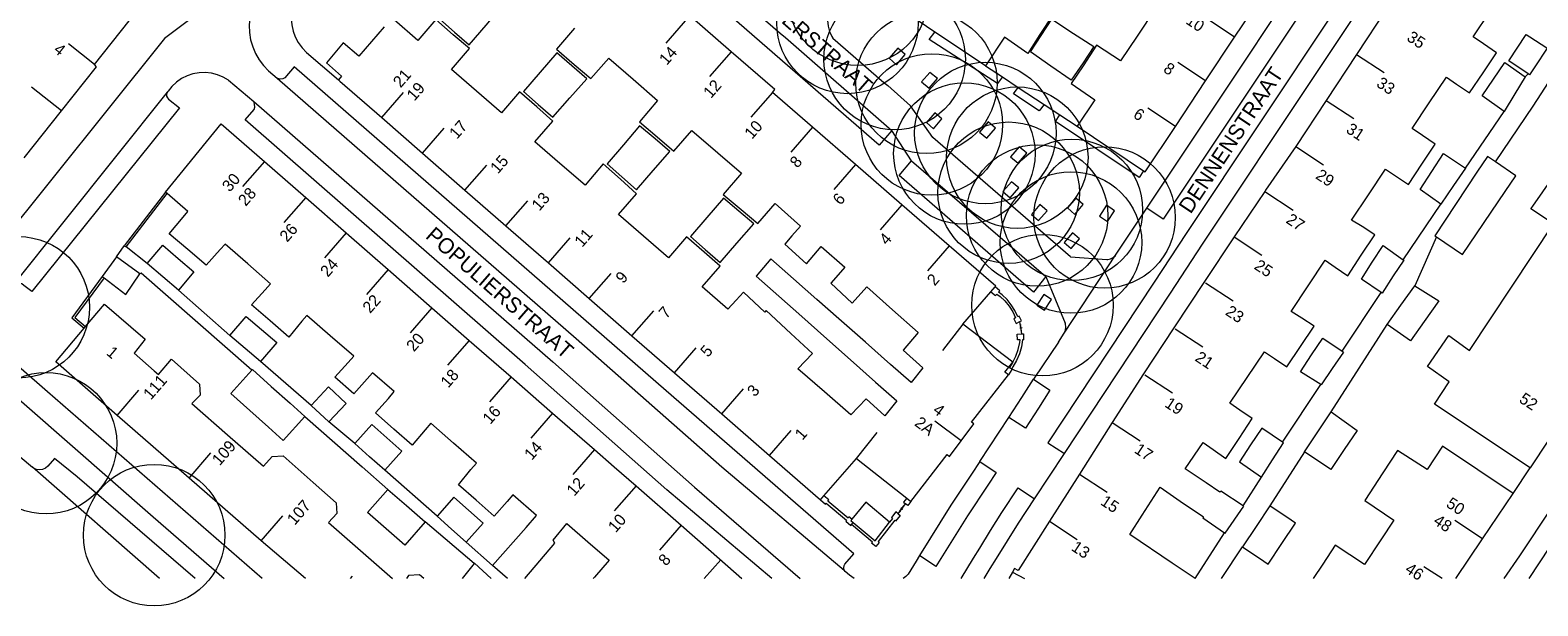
# Model space of a CAD drawing. Header units: metres. Extents: x 134994 to 136506, y 457393 to 459006.
# Tile 5 of 171: x 135169 to 135305, y 457398 to 457450. Entities that reach past the tile are written whole.
import ezdxf
from ezdxf.enums import TextEntityAlignment as Align

# ---------------------------------------------------------------- set-up
doc = ezdxf.new("R2010")
doc.units = ezdxf.units.M
for name, color, linetype, lineweight in [('B-WE-GR-BOOM-S', 250, 'Continuous', 13), ('B-WE-KG_BEBOUWING', 251, 'Continuous', 20), ('B-WE-KG_BEBOUWING TUSSENMUUR', 251, 'Continuous', 5), ('B-WE-KG_HUISNR', 251, 'Continuous', 5), ('B-WE-KG_ONDERGROND_REST', 251, 'Continuous', 5), ('B-WE-KG_STRAATNAAM', 251, 'Continuous', 5)]:
    doc.layers.add(name, color=color, linetype=linetype, lineweight=lineweight)
doc.styles.add('Styledgn000', font='dgn000.shx')

# ---------------------------------------------------------------- blocks, each defined once
blk = doc.blocks.new('SGR-BOOM_02')
blk.add_circle((0, 0), 6.4)

msp = doc.modelspace()

# ---------------------------------------------------------------- linework, layer by layer
at = {"layer": 'B-WE-KG_BEBOUWING', "flags": 128}
for points in [[(135306.5, 457459.62), (135300.08, 457464.32), (135297.22, 457460.05), (135297.15, 457459.88), (135294.42, 457455.74), (135291.67, 457451.59), (135288.93, 457447.44), (135286.18, 457443.27), (135283.43, 457439.1), (135280.7, 457435.14), (135280.63, 457435.04), (135277.87, 457430.92), (135275.16, 457426.88), (135272.39, 457422.69), (135269.66, 457418.54), (135266.83, 457414.12), (135263.85, 457409.46), (135261.15, 457405.19), (135258.32, 457400.72), (135257.98, 457400.91), (135257.81, 457400.59), (135257.48, 457400)], [(135270.74, 457451.58), (135269.07, 457449.08), (135267.58, 457446.84), (135265.41, 457448.26), (135264.18, 457446.41), (135263.11, 457444.8), (135265.25, 457443.31), (135263.66, 457440.93), (135269.65, 457436.9), (135269.81, 457436.8), (135272.54, 457440.91), (135275.27, 457445.04), (135277.9, 457449), (135280.77, 457453.32)], [(135274.34, 457400), (135272.24, 457401.41), (135268.42, 457403.98), (135269.54, 457405.73), (135271.17, 457408.26), (135272.98, 457407.02), (135275.09, 457405.58), (135275.02, 457405.49), (135276.99, 457404.13), (135277.04, 457404.1), (135278.72, 457406.55), (135278.67, 457406.58), (135276.66, 457407.92), (135276.57, 457407.81), (135275.31, 457408.66), (135273.43, 457409.92), (135275.06, 457412.32), (135275.95, 457411.68), (135277.09, 457410.86), (135278.31, 457412.69), (135279.49, 457414.48), (135278.37, 457415.25), (135277.46, 457415.87), (135279.03, 457418.2), (135280.61, 457420.52), (135281.52, 457419.91), (135282.61, 457419.17), (135283.85, 457420.99), (135285.11, 457422.84), (135283.99, 457423.56), (135283.02, 457424.17), (135284.56, 457426.49), (135286.09, 457428.8), (135287, 457428.19), (135288.14, 457427.41), (135289.36, 457429.26), (135290.59, 457431.12), (135289.43, 457431.85), (135288.49, 457432.43), (135290.02, 457434.73), (135291.55, 457437.04), (135292.45, 457436.44), (135293.62, 457435.65), (135294.85, 457437.49), (135296.06, 457439.32), (135294.89, 457440.11), (135293.98, 457440.72), (135295.52, 457443.04), (135297.07, 457445.36), (135297.98, 457444.75), (135299.16, 457443.96), (135300.39, 457445.78), (135301.6, 457447.59), (135300.41, 457448.39), (135299.5, 457449.01), (135301.04, 457451.33)], [(135168.34, 457438.07), (135171.73, 457442.33), (135174.91, 457446.32), (135174.71, 457446.52), (135177.85, 457450.46)], [(135200.92, 457449.92), (135198.64, 457447.26), (135197.21, 457448.48), (135195.7, 457446.67), (135197.07, 457445.46), (135196.8, 457445.14), (135196.93, 457445.02), (135200.71, 457441.72), (135204.4, 457438.51), (135208.24, 457435.16), (135211.95, 457431.93), (135215.8, 457428.57), (135219.5, 457425.34), (135223.36, 457421.98), (135227.2, 457418.63), (135231.49, 457414.9), (135235.8, 457411.14), (135240.41, 457407.12), (135240.73, 457407.49), (135243.68, 457410.88), (135248.22, 457407.28), (135248.6, 457406.98), (135251.88, 457411.24), (135252.11, 457411.06), (135253.16, 457412.46), (135254.31, 457414), (135254.08, 457414.16), (135257.42, 457418.44), (135257.1, 457418.68), (135257.46, 457419.14), (135257.82, 457419.57), (135253.29, 457423.03), (135255.85, 457425.95), (135256.23, 457426.39), (135256.28, 457426.45), (135252.06, 457430.11), (135247.78, 457433.83), (135243.59, 457437.47), (135239.71, 457440.84), (135236.08, 457444), (135236.3, 457444.26), (135232.35, 457447.68), (135228.58, 457450.95)], [(135218.16, 457449.8), (135216.53, 457447.92), (135218.14, 457446.53), (135219.63, 457445.25), (135221.27, 457447.1), (135223.47, 457445.18), (135225.68, 457443.27), (135224.03, 457441.34), (135225.64, 457439.96), (135227.14, 457438.67), (135228.79, 457440.56), (135231.13, 457438.53), (135233.26, 457436.68), (135231.61, 457434.76), (135233.24, 457433.4), (135234.75, 457432.13), (135236.33, 457433.93), (135238.6, 457431.9), (135237.84, 457431.02), (135237.18, 457430.26), (135239.16, 457428.49), (135240.48, 457430.05), (135242.61, 457428.17), (135242.02, 457427.49), (135241.35, 457426.74), (135243.3, 457424.91), (135244.62, 457426.39), (135246.95, 457424.33), (135249.27, 457422.28), (135247.89, 457420.66), (135249.67, 457419.07), (135248.62, 457417.74), (135246.77, 457419.37), (135244.49, 457421.38), (135242.08, 457423.5), (135240.08, 457425.27), (135237.98, 457427.12), (135235.94, 457428.92), (135234.61, 457427.38), (135236.64, 457425.57), (135238.74, 457423.71), (135240.73, 457421.93), (135243.13, 457419.8), (135245.4, 457417.78), (135247.32, 457416.08), (135246.25, 457414.73), (135244.56, 457416.26), (135243.18, 457414.82), (135240.77, 457416.9), (135238.37, 457418.98), (135239.69, 457420.38), (135237.74, 457422.18), (135235.5, 457424.25), (135235.38, 457424.11), (135233.46, 457425.92), (135232.78, 457425.19), (135232.04, 457424.39), (135229.72, 457426.4), (135231.35, 457428.26), (135229.88, 457429.54), (135228.3, 457430.93), (135226.67, 457429.04), (135224.4, 457431), (135222.14, 457432.96), (135223.78, 457434.83), (135222.32, 457436.13), (135220.76, 457437.52), (135219.11, 457435.59), (135216.83, 457437.56), (135214.56, 457439.53), (135216.21, 457441.4), (135214.74, 457442.7), (135213.19, 457444.06), (135211.54, 457442.15), (135209.28, 457444.11), (135207.03, 457446.08), (135208.65, 457447.96), (135207.18, 457449.22), (135205.6, 457450.59), (135203.97, 457448.7), (135201.83, 457450.55)], [(135261.38, 457450.92), (135260.27, 457449.23), (135259.17, 457447.53), (135257.06, 457449), (135255.34, 457446.41), (135250.78, 457449.46), (135249.26, 457450.47)], [(135212.08, 457400), (135210.73, 457401.18), (135213.77, 457404.62), (135214.72, 457405.7), (135212.58, 457407.58), (135212.07, 457406.99), (135210.88, 457405.66), (135209.25, 457407.09), (135207.65, 457408.49), (135208.79, 457409.87), (135209.28, 457410.45), (135207.21, 457412.25), (135205.15, 457414.05), (135204.65, 457413.47), (135203.46, 457412.07), (135201.82, 457413.52), (135200.16, 457414.99), (135201.31, 457416.3), (135201.85, 457416.92), (135199.89, 457418.63), (135199.4, 457418.07), (135198.2, 457416.71), (135196.47, 457418.22), (135197.66, 457419.55), (135198.18, 457420.12), (135196.06, 457421.97), (135193.94, 457423.82), (135193.48, 457423.28), (135192.3, 457421.85), (135190.62, 457423.31), (135188.94, 457424.77), (135190.17, 457426.13), (135190.66, 457426.68), (135188.6, 457428.48), (135186.54, 457430.27), (135186.1, 457429.78), (135184.83, 457428.37), (135183.16, 457429.79), (135181.49, 457431.21), (135182.74, 457432.71), (135183.17, 457433.22), (135181.3, 457434.84), (135181.15, 457434.97), (135186.17, 457441.16), (135190.09, 457437.74), (135193.83, 457434.48), (135197.49, 457431.28), (135201.29, 457427.97), (135205.26, 457424.51), (135208.64, 457421.56), (135212.44, 457418.25), (135216.18, 457414.98), (135219.98, 457411.67), (135221.76, 457410.11), (135223.73, 457408.4), (135227.82, 457404.83), (135231.29, 457401.8), (135233.31, 457400)], [(135307.89, 457414.93), (135304.64, 457410.02), (135295.99, 457415.79), (135297.32, 457417.79), (135295.35, 457419.18), (135297.28, 457421.99), (135299.15, 457420.64), (135302.95, 457426.38), (135306.75, 457432.11), (135304.72, 457433.46), (135304.89, 457433.7), (135306.7, 457436.31)], [(135193.8, 457400), (135189.79, 457403.43), (135183.28, 457409.1), (135176.77, 457414.77), (135171.21, 457419.6), (135173.77, 457422.65), (135173.9, 457422.8), (135175.61, 457424.83), (135179.3, 457421.67), (135178.3, 457420.39), (135180.13, 457418.79), (135180.51, 457418.46), (135181.69, 457419.86), (135184.22, 457417.6), (135184.27, 457416.6), (135183.53, 457415.83), (135186.76, 457413.02), (135190.02, 457410.17), (135190.79, 457411.06), (135191.78, 457411.1), (135194.52, 457408.7), (135196.6, 457406.87), (135196.64, 457405.9), (135195.89, 457405.07), (135199.52, 457401.9), (135201.7, 457400)], [(135297.91, 457400), (135300.33, 457403.59), (135303.11, 457407.7), (135296.72, 457411.97), (135295.33, 457409.87), (135292.63, 457411.59), (135291.31, 457409.57), (135289.67, 457407.08), (135292.31, 457405.29), (135291.13, 457403.51), (135289.66, 457401.28), (135287.01, 457403.03), (135285.88, 457401.3), (135285.02, 457400)], [(135213.67, 457400), (135216.39, 457403.22), (135216.22, 457403.48), (135217.45, 457404.97), (135219.37, 457403.32), (135221.3, 457401.66), (135219.96, 457400.12), (135219.85, 457400)], [(135210.61, 457400), (135209.11, 457401.41), (135209.09, 457401.38), (135207.99, 457400)], [(135204.53, 457400), (135204.13, 457400.35), (135203.12, 457400.27), (135202.94, 457400)]]:
    msp.add_lwpolyline(points, dxfattribs=at)
for points in [[(135205.96, 457450.61), (135207.29, 457449.46), (135208.63, 457448.31), (135210.15, 457450.08), (135211.65, 457451.82), (135210.33, 457452.99), (135209.02, 457454.15), (135207.49, 457452.38)], [(135259.43, 457447.66), (135260.4, 457449.14), (135261.37, 457450.63), (135263.33, 457449.34), (135265.15, 457448.14), (135264.18, 457446.68), (135263.12, 457445.09), (135261.28, 457446.37)], [(135306.14, 457448.02), (135306.18, 457447.99), (135305.06, 457446.3), (135304.58, 457445.6), (135304.47, 457445.68), (135302.7, 457446.85), (135304.27, 457449.25), (135304.62, 457449.02)], [(135217.93, 457446.39), (135216.56, 457447.57), (135215.05, 457445.83), (135213.54, 457444.08), (135214.87, 457442.91), (135216.19, 457441.75), (135217.74, 457443.5), (135219.27, 457445.22)], [(135301.33, 457445.19), (135302.35, 457446.69), (135304.19, 457445.39), (135303.27, 457443.87), (135302.3, 457442.28), (135300.31, 457443.7)], [(135222.43, 457436.37), (135223.76, 457435.19), (135225.29, 457436.94), (135226.79, 457438.65), (135225.46, 457439.78), (135224.05, 457440.98), (135222.58, 457439.26), (135221.11, 457437.54)], [(135295.76, 457436.85), (135296.81, 457438.47), (135298.78, 457437.14), (135297.71, 457435.58), (135296.56, 457433.89), (135294.7, 457435.22)], [(135302.39, 457435.04), (135303.36, 457436.46), (135301.5, 457437.7), (135300.77, 457438.2), (135299.83, 457436.79), (135296.02, 457431.03), (135296.17, 457430.93), (135298.52, 457429.33)], [(135233.03, 457433.24), (135231.63, 457434.41), (135230.14, 457432.68), (135228.65, 457430.96), (135229.99, 457429.78), (135231.33, 457428.61), (135232.85, 457430.34), (135234.39, 457432.1)], [(135182.3, 457428.97), (135183.72, 457427.77), (135182.31, 457426.11), (135180.89, 457427.3), (135179.48, 457428.5), (135180.89, 457430.16)], [(135290.35, 457428.62), (135291.33, 457430.14), (135293.15, 457428.85), (135293.2, 457428.81), (135292.26, 457427.39), (135291.24, 457425.83), (135291.15, 457425.88), (135289.37, 457427.11)], [(135175.58, 457427.21), (135177.55, 457425.71), (135178.81, 457427.57), (135176.71, 457429.11), (135175.42, 457427.33)], [(135292.95, 457424.75), (135294.2, 457426.5), (135296.39, 457425.14), (135295.06, 457423.25), (135293.83, 457421.5), (135291.71, 457422.99)], [(135189.82, 457422.53), (135191.21, 457421.35), (135189.73, 457419.63), (135188.36, 457420.81), (135186.97, 457422.01), (135188.43, 457423.71)], [(135284.87, 457420.24), (135285.87, 457421.75), (135287.62, 457420.57), (135287.76, 457420.48), (135286.73, 457419.01), (135285.72, 457417.54), (135285.69, 457417.56), (135283.87, 457418.72)], [(135188.95, 457418.85), (135189.01, 457418.92), (135190.72, 457417.39), (135192.42, 457415.86), (135193.76, 457414.66), (135191.8, 457412.49), (135190.47, 457413.69), (135188.77, 457415.22), (135187.06, 457416.75)], [(135195.93, 457414.17), (135197.49, 457415.85), (135195.88, 457417.35), (135194.32, 457415.67)], [(135285.43, 457413.28), (135286.64, 457415.09), (135288.98, 457413.41), (135287.81, 457411.68), (135286.6, 457409.87), (135284.22, 457411.47)], [(135201.16, 457412.74), (135202.52, 457411.53), (135200.98, 457409.81), (135199.62, 457411.02), (135198.27, 457412.23), (135199.81, 457413.95)], [(135279.35, 457412.09), (135278.34, 457410.57), (135280.33, 457409.18), (135281.34, 457410.76), (135282.32, 457412.28), (135282.24, 457412.33), (135280.35, 457413.6)], [(135202.95, 457406.61), (135204.65, 457405.13), (135202.79, 457403.01), (135201.1, 457404.49), (135199.41, 457405.97), (135201.27, 457408.07)], [(135208.56, 457406.19), (135207.25, 457407.36), (135205.72, 457405.65), (135207.03, 457404.47), (135208.35, 457403.3), (135209.88, 457405.01)], [(135243.25, 457405.37), (135243.17, 457405.26), (135243.38, 457405.08), (135245.36, 457403.41), (135246.68, 457405.1), (135244.51, 457406.93)], [(135280.53, 457401.58), (135280.92, 457401.31), (135282.17, 457403.17), (135283.41, 457405.03), (135283.03, 457405.29), (135281.08, 457406.59), (135279.85, 457404.72), (135278.61, 457402.86)]]:
    msp.add_lwpolyline(points, close=True, dxfattribs=at)
at = {"layer": 'B-WE-KG_BEBOUWING TUSSENMUUR'}
for p, q in [((135228.39, 457450.72), (135226.42, 457448.46)), ((135277.9, 457449), (135275.4, 457450.66)), ((135174.72, 457446.52), (135172.37, 457448.4)), ((135232.35, 457447.68), (135230.38, 457445.42)), ((135288.93, 457447.44), (135291.44, 457445.79)), ((135275.27, 457445.04), (135272.77, 457446.7)), ((135171.73, 457442.33), (135169.03, 457444.48)), ((135200.71, 457441.72), (135202.69, 457443.99)), ((135236.08, 457444), (135234.11, 457441.74)), ((135286.18, 457443.27), (135288.68, 457441.62)), ((135272.54, 457440.91), (135270.04, 457442.57)), ((135204.4, 457438.51), (135206.37, 457440.77)), ((135239.71, 457440.84), (135237.74, 457438.58)), ((135283.43, 457439.1), (135285.93, 457437.45)), ((135190.09, 457437.74), (135188.11, 457435.48)), ((135208.24, 457435.16), (135210.21, 457437.42)), ((135243.59, 457437.47), (135241.62, 457435.21)), ((135280.63, 457435.04), (135283.2, 457433.35)), ((135193.83, 457434.48), (135191.86, 457432.22)), ((135211.95, 457431.93), (135213.92, 457434.19)), ((135247.78, 457433.83), (135245.81, 457431.57)), ((135197.49, 457431.28), (135195.52, 457429.02)), ((135215.8, 457428.57), (135217.78, 457430.83)), ((135277.87, 457430.92), (135280.37, 457429.27)), ((135252.06, 457430.11), (135250.09, 457427.85)), ((135201.29, 457427.97), (135199.32, 457425.71)), ((135219.5, 457425.34), (135221.48, 457427.6)), ((135275.26, 457426.77), (135277.77, 457425.12)), ((135205.26, 457424.51), (135203.29, 457422.25)), ((135223.36, 457421.98), (135225.33, 457424.24)), ((135253.29, 457423.03), (135251.47, 457420.65)), ((135208.64, 457421.56), (135206.67, 457419.3)), ((135272.52, 457422.61), (135275.02, 457420.96)), ((135227.2, 457418.63), (135229.18, 457420.89)), ((135212.44, 457418.25), (135210.47, 457415.99)), ((135231.49, 457414.9), (135233.46, 457417.16)), ((135269.77, 457418.45), (135272.27, 457416.8)), ((135176.77, 457414.77), (135178.73, 457417.04)), ((135216.18, 457414.98), (135214.21, 457412.72)), ((135235.8, 457411.14), (135237.77, 457413.4)), ((135243.68, 457410.88), (135245.54, 457413.23)), ((135253.16, 457412.46), (135250.76, 457414.26)), ((135266.83, 457414.12), (135269.34, 457412.47)), ((135183.28, 457409.1), (135185.24, 457411.37)), ((135219.98, 457411.67), (135218, 457409.41)), ((135263.85, 457409.46), (135266.36, 457407.81)), ((135223.73, 457408.4), (135221.76, 457406.14)), ((135189.79, 457403.43), (135191.76, 457405.69)), ((135261.15, 457405.19), (135263.65, 457403.54)), ((135300.33, 457403.59), (135297.83, 457405.25)), ((135227.82, 457404.83), (135225.85, 457402.57)), ((135229.88, 457400), (135231.39, 457401.69)), ((135296.68, 457400), (135295.02, 457401.05)), ((135197.89, 457400), (135198.07, 457400.21)), ((135257.81, 457400.59), (135258.89, 457400))]:
    msp.add_line(p, q, dxfattribs=at)
at = {"layer": 'B-WE-KG_ONDERGROND_REST'}
for p, q in [((135255.34, 457446.41), (135256.89, 457445.39)), ((135186.84, 457445.09), (135189.13, 457443.16)), ((135246.14, 457444.9), (135246.5, 457444.61)), ((135256.89, 457445.39), (135258.32, 457444.45)), ((135258.32, 457444.45), (135260.67, 457442.91)), ((135304.19, 457445.39), (135304.47, 457445.68)), ((135167.3, 457426.45), (135181.31, 457444.03)), ((135260.67, 457442.91), (135262.08, 457441.97)), ((135262.08, 457441.97), (135263.66, 457440.93)), ((135298.78, 457437.14), (135302.3, 457442.28)), ((135248.67, 457437.8), (135246.88, 457440.54)), ((135248.67, 457437.8), (135260.82, 457427.33)), ((135177.58, 457430.01), (135181.3, 457434.84)), ((135293.15, 457428.85), (135296.56, 457433.89)), ((135267.18, 457429.35), (135269.95, 457433.51)), ((135296.17, 457430.93), (135294.2, 457426.5)), ((135176.71, 457429.11), (135177.41, 457430.12)), ((135179.48, 457428.5), (135177.58, 457430.01)), ((135262.48, 457422.2), (135267.18, 457429.35)), ((135263.05, 457429.12), (135266.33, 457428.87)), ((135260.82, 457427.33), (135262.55, 457423.12)), ((135182.31, 457426.11), (135186.97, 457422.01)), ((135287.62, 457420.57), (135291.15, 457425.88)), ((135258.66, 457422.68), (135258.45, 457422.65)), ((135258.63, 457422.14), (135258.46, 457423.25)), ((135258.57, 457422.93), (135258.46, 457422.92)), ((135258.6, 457422.41), (135258.52, 457422.92)), ((135286.64, 457415.09), (135291.71, 457422.99)), ((135258.65, 457422.42), (135258.55, 457422.41)), ((135170.47, 457416.89), (135165.51, 457421.2)), ((135194.32, 457415.67), (135189.73, 457419.63)), ((135282.24, 457412.33), (135285.69, 457417.56)), ((135189.89, 457400), (135170.47, 457416.89)), ((135163.7, 457414.61), (135169.1, 457410.08)), ((135254.83, 457410.59), (135257.46, 457414.59)), ((135198.27, 457412.23), (135195.93, 457414.17)), ((135259.8, 457407.22), (135262.5, 457411.31)), ((135284.22, 457411.47), (135281.08, 457406.59)), ((135180.6, 457400), (135169.1, 457410.08)), ((135205.72, 457405.65), (135200.98, 457409.81)), ((135278.67, 457406.58), (135280.33, 457409.18)), ((135303.11, 457407.7), (135304.64, 457410.02)), ((135311.04, 457409.93), (135304.53, 457400)), ((135247.45, 457405.85), (135248.12, 457406.76)), ((135247.61, 457406.09), (135247.94, 457406.54)), ((135247.86, 457406.25), (135247.68, 457406.38)), ((135247.99, 457406.51), (135247.9, 457406.57)), ((135209.09, 457401.38), (135204.65, 457405.13)), ((135243.23, 457404.9), (135243.38, 457405.08)), ((135247.65, 457406.05), (135247.56, 457406.12)), ((135274.34, 457400), (135276.99, 457404.13)), ((135210.73, 457401.18), (135208.35, 457403.3)), ((135276.7, 457400), (135278.61, 457402.86))]:
    msp.add_line(p, q, dxfattribs=at)
at = {"layer": 'B-WE-KG_ONDERGROND_REST', "flags": 128}
for points in [[(135269.95, 457433.51), (135290, 457463.65), (135290.7, 457463.21)], [(135290.7, 457463.21), (135291.51, 457462.7), (135271.44, 457432.53), (135269.95, 457433.51)], [(135294.37, 457460.89), (135293.56, 457461.4), (135273.51, 457431.23), (135270.62, 457426.82), (135261, 457412.28), (135262.5, 457411.31)], [(135262.5, 457411.31), (135272.11, 457425.84), (135275, 457430.25), (135295.07, 457460.45), (135294.37, 457460.89)], [(135194.92, 457455.2), (135193.43, 457453.32), (135193.13, 457452.89), (135192.87, 457452.38), (135192.67, 457451.83), (135192.56, 457451.27), (135192.52, 457450.69), (135192.57, 457450.12), (135192.69, 457449.55), (135192.89, 457449.01), (135193.16, 457448.5), (135193.5, 457448.04), (135193.91, 457447.62), (135196.8, 457445.14)], [(135189.94, 457453.32), (135189.68, 457452.98), (135189.32, 457452.4), (135189.03, 457451.78), (135188.9, 457451.37), (135188.77, 457450.72), (135188.72, 457450.07), (135188.74, 457449.41), (135188.85, 457448.76), (135189.04, 457448.12), (135189.3, 457447.52), (135189.63, 457446.94), (135190.02, 457446.42), (135190.48, 457445.94), (135191.25, 457445.28)], [(135246.88, 457440.54), (135245.72, 457439.22), (135230.54, 457452.47), (135231.69, 457453.76)], [(135231.69, 457453.76), (135236.76, 457449.37), (135237.24, 457448.97), (135246.88, 457440.54)], [(135242.55, 457453.71), (135241.35, 457451.97), (135241.17, 457451.5), (135241.07, 457451), (135241.04, 457450.5), (135241.1, 457450), (135241.24, 457449.51), (135241.45, 457449.05), (135241.55, 457448.89), (135246.14, 457444.9)], [(135183.6, 457450.86), (135183.54, 457450.77), (135183.47, 457450.69), (135181.05, 457448.86), (135165.86, 457429.92), (135164.46, 457428.16)], [(135256.89, 457445.39), (135256.43, 457444.8), (135250.25, 457448.78), (135250.78, 457449.46)], [(135246.64, 457447.09), (135247.3, 457446.5), (135248.08, 457447.42), (135247.42, 457448), (135246.64, 457447.09)], [(135242.57, 457400.77), (135242.52, 457400.98), (135242.56, 457401.19), (135242.62, 457401.3), (135243.43, 457402.25), (135226.44, 457416.99), (135192.8, 457446.31), (135191.95, 457445.31), (135191.75, 457445.21), (135191.53, 457445.18), (135191.32, 457445.24), (135191.25, 457445.28)], [(135186.84, 457445.09), (135186.36, 457445.37), (135185.84, 457445.59), (135185.3, 457445.73), (135184.74, 457445.79), (135184.18, 457445.77), (135183.62, 457445.67), (135183.09, 457445.49), (135182.59, 457445.24), (135182.13, 457444.92), (135181.72, 457444.54), (135181.37, 457444.1), (135181.33, 457444.05), (135181.31, 457444.03)], [(135191.25, 457445.28), (135218.31, 457421.73), (135231.49, 457410.12), (135242.57, 457400.77)], [(135263.05, 457429.12), (135250.6, 457439.91), (135248.58, 457442.78), (135246.5, 457444.61)], [(135249.57, 457444.94), (135250.25, 457444.39), (135251.01, 457445.26), (135250.33, 457445.81), (135249.57, 457444.94)], [(135260.67, 457442.91), (135260.22, 457442.34), (135257.89, 457443.86), (135258.32, 457444.45)], [(135301.5, 457437.7), (135304.91, 457442.74), (135306.69, 457445.5)], [(135181.31, 457444.03), (135181.23, 457443.85), (135181.23, 457443.67), (135181.31, 457443.49), (135181.42, 457443.39), (135182.4, 457442.6), (135169.06, 457425.97), (135168.33, 457426.53), (135168.14, 457426.66), (135167.92, 457426.72), (135167.68, 457426.71), (135167.47, 457426.61), (135167.3, 457426.45)], [(135236.01, 457400), (135226.52, 457408.04), (135213.69, 457419.36), (135188.36, 457441.51), (135189.18, 457442.45), (135189.23, 457442.66), (135189.21, 457442.92), (135189.13, 457443.16)], [(135189.13, 457443.16), (135216.19, 457419.6), (135229.03, 457408.28), (135238.58, 457400)], [(135250, 457441.28), (135250.64, 457440.7), (135251.4, 457441.59), (135250.77, 457442.16), (135250, 457441.28)], [(135269.65, 457436.9), (135269.27, 457436.29), (135261.7, 457441.36), (135262.08, 457441.97)], [(135254.82, 457440.41), (135255.47, 457439.86), (135256.25, 457440.77), (135255.6, 457441.32), (135254.82, 457440.41)], [(135257.63, 457438.17), (135258.3, 457437.6), (135259.08, 457438.49), (135258.4, 457439.06), (135257.63, 457438.17)], [(135260.82, 457427.33), (135259.69, 457425.93), (135247.53, 457436.48), (135248.67, 457437.8)], [(135181.15, 457434.97), (135177.41, 457430.12)], [(135256.93, 457435.03), (135257.58, 457434.47), (135258.37, 457435.35), (135257.72, 457435.91), (135256.93, 457435.03)], [(135259.51, 457432.96), (135260.16, 457432.39), (135260.93, 457433.28), (135260.27, 457433.85), (135259.51, 457432.96)], [(135262.78, 457433.54), (135263.43, 457432.96), (135264.2, 457433.84), (135263.54, 457434.42), (135262.78, 457433.54)], [(135265.68, 457432.8), (135266.39, 457432.31), (135267.02, 457433.29), (135266.31, 457433.78), (135265.68, 457432.8)], [(135262.48, 457430.42), (135263.12, 457429.87), (135263.86, 457430.75), (135263.22, 457431.3), (135262.48, 457430.42)], [(135177.41, 457430.12), (135177.58, 457430.01)], [(135266.33, 457428.87), (135266.41, 457428.87), (135266.67, 457428.92), (135266.92, 457429.05), (135267.11, 457429.25), (135267.18, 457429.35)], [(135175.42, 457427.33), (135172.68, 457423.59), (135173.77, 457422.65)], [(135175.58, 457427.21), (135172.95, 457423.62), (135173.9, 457422.8)], [(135188.95, 457418.85), (135178.93, 457427.64), (135178.81, 457427.57)], [(135255.85, 457425.95), (135256.25, 457425.62), (135256.37, 457425.75), (135256.67, 457425.53), (135257.11, 457425.12), (135257.5, 457424.65), (135257.82, 457424.14), (135258.07, 457423.59), (135257.92, 457423.52), (135258.12, 457423.09), (135258.46, 457423.25)], [(135258.46, 457423.25), (135258.61, 457423.32), (135258.4, 457423.75), (135258.27, 457423.68), (135258.02, 457424.25), (135257.69, 457424.77), (135257.3, 457425.25), (135256.85, 457425.67), (135256.53, 457425.91), (135256.65, 457426.04), (135256.23, 457426.39)], [(135259.99, 457424.75), (135260.69, 457424.28), (135261.33, 457425.25), (135260.63, 457425.72), (135259.99, 457424.75)], [(135261.95, 457421.4), (135262.48, 457422.2), (135262.59, 457422.47), (135262.63, 457422.76), (135262.58, 457423.04), (135262.55, 457423.12)], [(135258.63, 457422.14), (135258.78, 457422.15), (135258.8, 457421.62), (135258.7, 457421.62), (135258.6, 457420.97), (135258.42, 457420.34), (135258.17, 457419.73), (135257.84, 457419.16), (135257.7, 457418.95), (135257.75, 457418.91), (135257.42, 457418.44)], [(135257.82, 457419.57), (135258.1, 457420.14), (135258.31, 457420.74), (135258.45, 457421.37), (135258.48, 457421.61), (135258.25, 457421.6), (135258.23, 457422.12), (135258.63, 457422.14)], [(135261.95, 457421.4), (135259.77, 457418.14), (135259.71, 457418.04)], [(135164.9, 457418.81), (135180.02, 457405.6), (135186.45, 457400)], [(135257.82, 457419.57), (135257.52, 457419.09), (135257.46, 457419.14)], [(135259.71, 457418.04), (135261.19, 457417.05), (135260.14, 457415.41), (135258.96, 457413.62), (135257.46, 457414.59)], [(135257.46, 457414.59), (135258.64, 457416.38), (135259.71, 457418.04)], [(135193.76, 457414.66), (135198.95, 457410.1), (135201.27, 457408.07)], [(135183.84, 457400), (135176.87, 457406), (135173.16, 457409.22), (135171.11, 457410.88), (135170.49, 457410.17), (135170.27, 457409.99), (135170.02, 457409.88), (135169.74, 457409.84), (135169.46, 457409.88), (135169.21, 457410), (135169.1, 457410.08)], [(135254.83, 457410.59), (135256.31, 457409.59), (135255.56, 457408.46), (135253.71, 457405.68), (135250.87, 457401.09), (135249.38, 457402.08)], [(135254.83, 457410.59), (135254.08, 457409.45), (135252.21, 457406.65), (135249.38, 457402.08)], [(135311.04, 457409.93), (135310.87, 457409.83), (135310.67, 457409.81), (135310.48, 457409.86), (135310.43, 457409.89), (135309.35, 457410.61), (135303.69, 457402.06), (135302.27, 457400)], [(135253.16, 457400), (135254.27, 457401.85), (135254.84, 457402.75), (135255.81, 457404.36), (135256.83, 457405.98), (135258.32, 457408.22), (135259.8, 457407.22)], [(135240.41, 457407.12), (135240.87, 457406.73), (135240.94, 457406.83), (135242.77, 457405.28), (135242.7, 457405.19), (135243.16, 457404.8), (135243.23, 457404.9)], [(135243.25, 457405.37), (135243, 457405.58), (135242.92, 457405.47), (135241.09, 457407.02), (135241.17, 457407.12), (135240.73, 457407.49)], [(135248.22, 457407.28), (135247.94, 457406.91), (135248.12, 457406.76)], [(135248.6, 457406.98), (135248.31, 457406.6), (135248.12, 457406.76)], [(135255.24, 457400), (135255.79, 457400.91), (135256.36, 457401.81), (135257.33, 457403.42), (135258.33, 457405.01), (135259.8, 457407.22)], [(135247.45, 457405.85), (135247.62, 457405.71), (135247.22, 457405.21), (135247.14, 457405.28), (135245.64, 457403.35), (135245.72, 457403.28), (135245.42, 457402.89), (135245.05, 457403.2), (135245.12, 457403.3), (135243.23, 457404.9)], [(135247.45, 457405.85), (135247.25, 457406.03), (135246.85, 457405.52), (135246.95, 457405.44), (135246.68, 457405.1)], [(135249.38, 457402.08), (135249.07, 457401.58), (135248.36, 457400.4), (135248.14, 457400.19), (135247.9, 457400)], [(135243.48, 457400), (135243.04, 457400.3), (135242.64, 457400.65), (135242.57, 457400.77)]]:
    msp.add_lwpolyline(points, dxfattribs=at)

# ---------------------------------------------------------------- block references
at = {"layer": 'B-WE-GR-BOOM-S'}
for p in [(135243.8, 457452.83), (135242.86, 457450.28), (135247.13, 457447.01), (135250.01, 457444.86), (135250.5, 457441.1), (135255.34, 457440.32), (135253.44, 457438.46), (135258.23, 457438.09), (135257.45, 457434.92), (135260.02, 457432.85), (135263.17, 457433.36), (135266.13, 457432.68), (135263.09, 457430.41), (135167.86, 457424.55), (135260.51, 457424.74), (135170.33, 457412.25), (135180.12, 457403.93)]:
    msp.add_blockref('SGR-BOOM_02', p, dxfattribs=at)

# ---------------------------------------------------------------- texts
at = {"layer": 'B-WE-KG_HUISNR', "linetype": 'Continuous', "style": 'Styledgn000'}
for s, height, rotation, p in [('10', 1.054, 326.4248, (135275, 457449.85)), ('4', 1.05, 321.3994, (135171.88, 457447.64)), ('14', 1.054, 48.9407, (135227.14, 457447.92)), ('8', 1.05, 326.4248, (135272.31, 457445.92)), ('12', 1.054, 48.9407, (135231.14, 457444.92)), ('6', 1.05, 326.4248, (135269.58, 457441.79)), ('10', 1.054, 48.9407, (135234.86, 457441.23)), ('8', 1.05, 48.9407, (135238.45, 457438.02)), ('30', 1.054, 48.8995, (135187.59, 457436.45)), ('28', 1.054, 48.8995, (135189.04, 457435.16)), ('6', 1.05, 48.9407, (135242.34, 457434.66)), ('26', 1.054, 48.8995, (135192.79, 457431.91)), ('4', 1.05, 48.9407, (135246.55, 457431.04)), ('24', 1.054, 48.8995, (135196.47, 457428.74)), ('2', 1.05, 48.9407, (135250.87, 457427.36)), ('22', 1.054, 48.8995, (135200.3, 457425.47)), ('20', 1.054, 48.8995, (135204.26, 457421.99)), ('18', 1.054, 48.8995, (135207.37, 457418.72)), ('52', 1.054, 326.4981, (135305.16, 457415.6)), ('16', 1.054, 48.8995, (135211.17, 457415.42)), ('2A', 1.054, 323.0886, (135250.55, 457413.3)), ('4', 1.05, 323.0886, (135251.45, 457415.03)), ('14', 1.054, 48.8995, (135214.93, 457412.18)), ('12', 1.054, 48.8995, (135218.77, 457408.92)), ('50', 1.054, 326.4918, (135298.56, 457406.13)), ('10', 1.054, 48.8995, (135222.52, 457405.62)), ('48', 1.054, 326.4981, (135297.4, 457404.58)), ('8', 1.05, 48.8995, (135226.56, 457402.01)), ('46', 1.054, 326.4981, (135294.84, 457400.21))]:
    msp.add_text(s, height=height, rotation=rotation, dxfattribs=at).set_placement(p, align=Align.MIDDLE_RIGHT)
for s, height, rotation, p in [('35', 1.054, 326.5844, (135293.69, 457449.19)), ('21', 1.054, 48.9082, (135202.03, 457444.7)), ('19', 1.054, 48.9244, (135203.27, 457443.5)), ('33', 1.054, 326.5844, (135290.94, 457445.03)), ('17', 1.054, 48.9244, (135207.12, 457440.05)), ('31', 1.054, 326.5844, (135288.19, 457440.87)), ('15', 1.054, 48.9244, (135210.83, 457436.91)), ('29', 1.054, 326.5844, (135285.44, 457436.7)), ('13', 1.054, 48.9244, (135214.58, 457433.55)), ('27', 1.054, 326.5844, (135282.76, 457432.69)), ('11', 1.054, 48.9244, (135218.45, 457430.26)), ('25', 1.054, 326.5844, (135279.88, 457428.52)), ('9', 1.05, 48.9244, (135222.17, 457426.98)), ('7', 1.05, 48.9244, (135226.08, 457423.8)), ('23', 1.054, 326.5844, (135277.27, 457424.37)), ('1', 1.05, 319.9528, (135176.06, 457420.72)), ('5', 1.05, 48.9244, (135229.84, 457420.31)), ('21', 1.054, 326.5844, (135274.52, 457420.21)), ('111', 1.054, 49.0467, (135179.42, 457416.45)), ('3', 1.05, 48.9244, (135234.08, 457416.73)), ('19', 1.054, 326.5844, (135271.78, 457416.05)), ('1', 1.05, 48.9244, (135238.39, 457412.81)), ('109', 1.054, 49.0467, (135185.65, 457410.5)), ('17', 1.054, 326.5844, (135269.03, 457411.89)), ('107', 1.054, 49.0467, (135192.44, 457405.11)), ('15', 1.054, 326.5844, (135265.97, 457407.19)), ('13', 1.054, 326.5844, (135263.33, 457403.05))]:
    msp.add_text(s, height=height, rotation=rotation, dxfattribs=at).set_placement(p, align=Align.MIDDLE_LEFT)
at = {"layer": 'B-WE-KG_STRAATNAAM', "style": 'Styledgn000'}
for s, rotation, p in [('CEDERSTRAAT', 318.8537, (135239.08, 457448.38)), ('DENNENSTRAAT', 56.3934, (135278.15, 457439.3)), ('POPULIERSTRAAT', 318.8331, (135210.94, 457425.34))]:
    msp.add_text(s, height=1.4, rotation=rotation, dxfattribs=at).set_placement(p, align=Align.CENTER)

doc.saveas('drawing.dxf')
